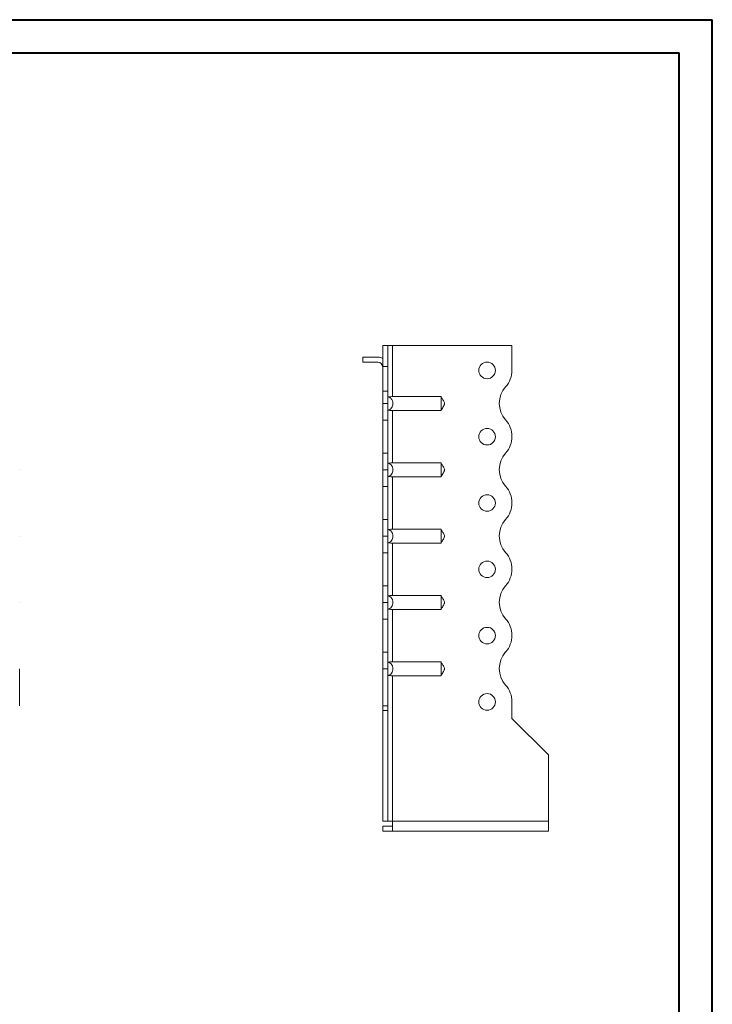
# Model space of a CAD drawing. Header units: millimetres. Extents: x 0 to 210, y 0 to 297.
# Tile 7 of 7: x 106 to 210, y 149 to 297. Entities that reach past the tile are written whole.
import ezdxf

# ---------------------------------------------------------------- set-up
doc = ezdxf.new("R2010")
doc.units = ezdxf.units.MM

msp = doc.modelspace()

# ---------------------------------------------------------------- linework, layer by layer
at = {"color": 7, "linetype": 'Continuous', "lineweight": 40}
for p, q in [((0.08, 297.21), (210.08, 297.21)), ((210.08, 0.21), (210.08, 297.21)), ((210.08, 292.21), (210.08, 297.21)), ((10.08, 292.21), (205.08, 292.21)), ((205.08, 5.21), (205.08, 292.21))]:
    msp.add_line(p, q, dxfattribs=at)
at = {"color": 7, "linetype": 'Continuous', "lineweight": 15}
for p, q in [((161.1, 248.07), (160.35, 248.07)), ((160.35, 248.07), (160.35, 244.93)), ((161.1, 248.07), (161.1, 244.93)), ((161.85, 248.07), (161.1, 248.07)), ((161.85, 240.38), (161.85, 248.07)), ((179.85, 248.07), (161.85, 248.07)), ((179.85, 244.35), (179.85, 248.07)), ((157.35, 246.32), (157.35, 245.57)), ((157.35, 246.32), (159.6, 246.32)), ((159.6, 245.57), (157.35, 245.57)), ((160.35, 244.93), (161.1, 244.93)), ((160.35, 241.19), (160.35, 244.93)), ((161.1, 244.93), (161.1, 241.19)), ((160.35, 239.32), (160.35, 241.19)), ((160.35, 241.19), (161.1, 241.19)), ((161.1, 241.19), (161.1, 239.32)), ((160.35, 239.32), (161.1, 239.32)), ((160.35, 236.82), (160.35, 239.32)), ((161.1, 239.32), (161.1, 236.82)), ((161.85, 240.38), (169.16, 240.38)), ((161.85, 238.26), (169.16, 238.26)), ((161.85, 230.38), (161.85, 238.26)), ((161.1, 236.82), (160.35, 236.82)), ((160.35, 231.82), (160.35, 236.82)), ((161.1, 231.82), (161.1, 236.82)), ((179.85, 234.35), (179.85, 234.35)), ((160.35, 231.82), (161.1, 231.82)), ((160.35, 229.32), (160.35, 231.82)), ((161.1, 231.82), (161.1, 229.32)), ((161.85, 230.38), (169.16, 230.38)), ((105.57, 229.32), (105.57, 229.32)), ((161.1, 229.32), (160.35, 229.32)), ((160.35, 226.82), (160.35, 229.32)), ((161.1, 229.32), (161.1, 226.82)), ((161.85, 228.26), (169.16, 228.26)), ((161.85, 220.38), (161.85, 228.26)), ((161.1, 226.82), (160.35, 226.82)), ((160.35, 221.82), (160.35, 226.82)), ((161.1, 221.82), (161.1, 226.82)), ((179.85, 224.35), (179.85, 224.35)), ((160.35, 221.82), (161.1, 221.82)), ((160.35, 219.32), (160.35, 221.82)), ((161.1, 221.82), (161.1, 219.32)), ((161.85, 220.38), (169.16, 220.38)), ((105.57, 219.32), (105.57, 219.32)), ((161.1, 219.32), (160.35, 219.32)), ((160.35, 216.82), (160.35, 219.32)), ((161.1, 219.32), (161.1, 216.82)), ((161.1, 216.82), (160.35, 216.82)), ((160.35, 211.82), (160.35, 216.82)), ((161.1, 211.82), (161.1, 216.82)), ((161.85, 218.26), (169.16, 218.26)), ((161.85, 210.38), (161.85, 218.26)), ((179.85, 214.35), (179.85, 214.35)), ((160.35, 211.82), (161.1, 211.82)), ((160.35, 209.32), (160.35, 211.82)), ((161.1, 211.82), (161.1, 209.32)), ((161.85, 210.38), (169.16, 210.38)), ((105.57, 209.32), (105.57, 209.32)), ((161.1, 209.32), (160.35, 209.32)), ((160.35, 206.82), (160.35, 209.32)), ((161.1, 209.32), (161.1, 206.82)), ((161.85, 208.26), (169.16, 208.26)), ((161.85, 200.38), (161.85, 208.26)), ((161.1, 206.82), (160.35, 206.82)), ((160.35, 201.82), (160.35, 206.82)), ((161.1, 201.82), (161.1, 206.82)), ((179.85, 204.35), (179.85, 204.35)), ((160.35, 201.82), (161.1, 201.82)), ((160.35, 199.32), (160.35, 201.82)), ((161.1, 201.82), (161.1, 199.32)), ((105.57, 199.32), (105.57, 193.74)), ((161.1, 199.32), (160.35, 199.32)), ((160.35, 199.32), (160.35, 193.74)), ((161.1, 199.32), (161.1, 193.74)), ((161.85, 200.38), (169.16, 200.38)), ((161.85, 198.26), (169.16, 198.26)), ((161.85, 176.32), (161.85, 198.26)), ((160.35, 193.74), (161.1, 193.74)), ((160.35, 193.03), (160.35, 193.74)), ((161.1, 193.74), (161.1, 193.03)), ((179.85, 191.82), (179.85, 194.35)), ((161.1, 193.03), (160.35, 193.03)), ((160.35, 176.32), (160.35, 193.03)), ((161.1, 176.32), (161.1, 193.03)), ((185.35, 186.32), (179.85, 191.82)), ((185.35, 176.32), (185.35, 186.32)), ((161.1, 176.32), (160.35, 176.32)), ((160.35, 175.57), (160.35, 174.82)), ((161.85, 175.57), (160.35, 175.57)), ((161.1, 176.32), (161.85, 176.32)), ((185.35, 176.32), (161.85, 176.32)), ((161.85, 176.32), (161.85, 174.82)), ((185.35, 176.32), (185.35, 174.82)), ((161.85, 174.82), (160.35, 174.82)), ((185.35, 174.82), (161.85, 174.82))]:
    msp.add_line(p, q, dxfattribs=at)
for centre in [(176.1, 244.32), (176.1, 234.32), (176.1, 224.32), (176.1, 214.32), (176.1, 204.32), (176.1, 194.32)]:
    msp.add_circle(centre, 1.25, dxfattribs=at)
for centre, radius, start, end in [((159.6, 244.82), 1.5, 60, 90), ((159.6, 244.82), 0.75, 0, 90), ((176.1, 244.35), 3.75, 318.1877, 0), ((181.69, 239.35), 3.75, 138.1877, 221.8123), ((176.1, 234.35), 3.75, 0, 41.8123), ((176.1, 234.35), 3.75, 318.1804, 0), ((181.69, 229.35), 3.75, 138.1804, 221.8123), ((176.1, 224.35), 3.75, 0, 41.8123), ((176.1, 224.35), 3.75, 318.1804, 0), ((181.69, 219.35), 3.75, 138.1804, 221.8123), ((176.1, 214.35), 3.75, 0, 41.8123), ((176.1, 214.35), 3.75, 318.1804, 0), ((181.69, 209.35), 3.75, 138.1804, 221.8196), ((176.1, 204.35), 3.75, 0, 41.8196), ((176.1, 204.35), 3.75, 318.1804, 0), ((181.69, 199.35), 3.75, 138.1804, 221.8196), ((176.1, 194.35), 3.75, 0, 41.8196)]:
    msp.add_arc(centre, radius, start, end, dxfattribs=at)
for points, knots in [([(161.1, 240.38), (161.16, 240.36), (161.21, 240.34), (161.32, 240.29), (161.37, 240.26), (161.47, 240.19), (161.52, 240.16), (161.6, 240.08), (161.64, 240.03), (161.71, 239.94), (161.74, 239.89), (161.8, 239.78), (161.82, 239.73), (161.86, 239.61), (161.87, 239.56), (161.89, 239.44), (161.9, 239.38), (161.9, 239.2), (161.88, 239.08), (161.8, 238.86), (161.75, 238.75), (161.61, 238.56), (161.52, 238.48), (161.37, 238.38), (161.32, 238.35), (161.21, 238.3), (161.16, 238.28), (161.1, 238.26)], [0, 0, 0, 0, 0.0625, 0.0625, 0.125, 0.125, 0.1875, 0.1875, 0.25, 0.25, 0.3125, 0.3125, 0.375, 0.375, 0.4375, 0.4375, 0.5, 0.5, 0.625, 0.625, 0.75, 0.75, 0.875, 0.875, 0.9375, 0.9375, 1, 1, 1, 1]), ([(161.32, 240.29), (161.35, 240.31), (161.39, 240.32), (161.47, 240.35), (161.51, 240.35), (161.65, 240.37), (161.75, 240.38), (161.85, 240.38)], [0, 0, 0, 0, 0.25, 0.25, 0.5, 0.5, 1, 1, 1, 1]), ([(169.16, 238.26), (169.16, 238.28), (169.16, 238.3), (169.16, 238.35), (169.16, 238.38), (169.16, 238.45), (169.16, 238.48), (169.16, 238.57), (169.16, 238.61), (169.16, 238.71), (169.16, 238.76), (169.16, 238.86), (169.16, 238.92), (169.16, 239.03), (169.16, 239.09), (169.16, 239.2), (169.16, 239.26), (169.16, 239.38), (169.16, 239.44), (169.16, 239.56), (169.16, 239.61), (169.16, 239.78), (169.16, 239.89), (169.16, 240.08), (169.16, 240.16), (169.16, 240.26), (169.16, 240.29), (169.16, 240.34), (169.16, 240.36), (169.16, 240.38)], [0, 0, 0, 0, 0.0625, 0.0625, 0.125, 0.125, 0.1875, 0.1875, 0.25, 0.25, 0.3125, 0.3125, 0.375, 0.375, 0.4375, 0.4375, 0.5, 0.5, 0.5625, 0.5625, 0.625, 0.625, 0.75, 0.75, 0.875, 0.875, 0.9375, 0.9375, 1, 1, 1, 1]), ([(169.16, 238.32), (169.18, 238.36), (169.21, 238.41), (169.3, 238.55), (169.44, 238.76), (169.57, 238.97), (169.65, 239.16), (169.67, 239.3), (169.65, 239.52), (169.53, 239.75), (169.37, 239.98), (169.24, 240.14), (169.19, 240.26), (169.16, 240.32)], [0, 0, 0, 0, 0.088139, 0.117702, 0.24517, 0.377665, 0.439117, 0.49621, 0.551739, 0.710391, 0.810031, 0.893587, 1, 1, 1, 1]), ([(161.85, 238.26), (161.8, 238.26), (161.75, 238.26), (161.65, 238.27), (161.6, 238.27), (161.51, 238.29), (161.47, 238.3), (161.39, 238.32), (161.35, 238.33), (161.32, 238.35)], [0, 0, 0, 0, 0.25, 0.25, 0.5, 0.5, 0.75, 0.75, 1, 1, 1, 1]), ([(161.1, 230.38), (161.16, 230.36), (161.21, 230.34), (161.32, 230.29), (161.37, 230.26), (161.47, 230.19), (161.52, 230.16), (161.6, 230.08), (161.64, 230.03), (161.71, 229.94), (161.74, 229.89), (161.8, 229.78), (161.82, 229.73), (161.86, 229.61), (161.87, 229.56), (161.89, 229.44), (161.9, 229.38), (161.9, 229.2), (161.88, 229.08), (161.8, 228.86), (161.75, 228.75), (161.61, 228.56), (161.52, 228.48), (161.37, 228.38), (161.32, 228.35), (161.21, 228.3), (161.16, 228.28), (161.1, 228.26)], [0, 0, 0, 0, 0.0625, 0.0625, 0.125, 0.125, 0.1875, 0.1875, 0.25, 0.25, 0.3125, 0.3125, 0.375, 0.375, 0.4375, 0.4375, 0.5, 0.5, 0.625, 0.625, 0.75, 0.75, 0.875, 0.875, 0.9375, 0.9375, 1, 1, 1, 1]), ([(161.32, 230.29), (161.35, 230.31), (161.39, 230.32), (161.47, 230.35), (161.51, 230.35), (161.65, 230.37), (161.75, 230.38), (161.85, 230.38)], [0, 0, 0, 0, 0.25, 0.25, 0.5, 0.5, 1, 1, 1, 1]), ([(169.16, 228.26), (169.16, 228.28), (169.16, 228.3), (169.16, 228.35), (169.16, 228.38), (169.16, 228.45), (169.16, 228.48), (169.16, 228.57), (169.16, 228.61), (169.16, 228.71), (169.16, 228.76), (169.16, 228.86), (169.16, 228.92), (169.16, 229.03), (169.16, 229.09), (169.16, 229.2), (169.16, 229.26), (169.16, 229.38), (169.16, 229.44), (169.16, 229.56), (169.16, 229.61), (169.16, 229.78), (169.16, 229.89), (169.16, 230.08), (169.16, 230.16), (169.16, 230.26), (169.16, 230.29), (169.16, 230.34), (169.16, 230.36), (169.16, 230.38)], [0, 0, 0, 0, 0.0625, 0.0625, 0.125, 0.125, 0.1875, 0.1875, 0.25, 0.25, 0.3125, 0.3125, 0.375, 0.375, 0.4375, 0.4375, 0.5, 0.5, 0.5625, 0.5625, 0.625, 0.625, 0.75, 0.75, 0.875, 0.875, 0.9375, 0.9375, 1, 1, 1, 1]), ([(169.16, 228.32), (169.18, 228.36), (169.21, 228.41), (169.3, 228.55), (169.44, 228.76), (169.57, 228.97), (169.65, 229.16), (169.67, 229.3), (169.65, 229.52), (169.53, 229.75), (169.37, 229.98), (169.24, 230.14), (169.19, 230.26), (169.16, 230.32)], [0, 0, 0, 0, 0.08814, 0.117703, 0.245171, 0.377665, 0.439117, 0.496208, 0.551738, 0.710391, 0.810032, 0.893587, 1, 1, 1, 1]), ([(161.85, 228.26), (161.8, 228.26), (161.75, 228.26), (161.65, 228.27), (161.6, 228.27), (161.51, 228.29), (161.47, 228.3), (161.39, 228.32), (161.35, 228.33), (161.32, 228.35)], [0, 0, 0, 0, 0.25, 0.25, 0.5, 0.5, 0.75, 0.75, 1, 1, 1, 1]), ([(161.1, 220.38), (161.16, 220.36), (161.21, 220.34), (161.32, 220.29), (161.37, 220.26), (161.47, 220.19), (161.52, 220.16), (161.6, 220.08), (161.64, 220.03), (161.71, 219.94), (161.74, 219.89), (161.8, 219.78), (161.82, 219.73), (161.86, 219.61), (161.87, 219.56), (161.89, 219.44), (161.9, 219.38), (161.9, 219.2), (161.88, 219.08), (161.8, 218.86), (161.75, 218.75), (161.61, 218.56), (161.52, 218.48), (161.37, 218.38), (161.32, 218.35), (161.21, 218.3), (161.16, 218.28), (161.1, 218.26)], [0, 0, 0, 0, 0.0625, 0.0625, 0.125, 0.125, 0.1875, 0.1875, 0.25, 0.25, 0.3125, 0.3125, 0.375, 0.375, 0.4375, 0.4375, 0.5, 0.5, 0.625, 0.625, 0.75, 0.75, 0.875, 0.875, 0.9375, 0.9375, 1, 1, 1, 1]), ([(161.32, 220.29), (161.35, 220.31), (161.39, 220.32), (161.47, 220.35), (161.51, 220.35), (161.65, 220.37), (161.75, 220.38), (161.85, 220.38)], [0, 0, 0, 0, 0.25, 0.25, 0.5, 0.5, 1, 1, 1, 1]), ([(169.16, 218.26), (169.16, 218.28), (169.16, 218.3), (169.16, 218.35), (169.16, 218.38), (169.16, 218.45), (169.16, 218.48), (169.16, 218.57), (169.16, 218.61), (169.16, 218.71), (169.16, 218.76), (169.16, 218.86), (169.16, 218.92), (169.16, 219.03), (169.16, 219.09), (169.16, 219.2), (169.16, 219.26), (169.16, 219.38), (169.16, 219.44), (169.16, 219.56), (169.16, 219.61), (169.16, 219.78), (169.16, 219.89), (169.16, 220.08), (169.16, 220.16), (169.16, 220.26), (169.16, 220.29), (169.16, 220.34), (169.16, 220.36), (169.16, 220.38)], [0, 0, 0, 0, 0.0625, 0.0625, 0.125, 0.125, 0.1875, 0.1875, 0.25, 0.25, 0.3125, 0.3125, 0.375, 0.375, 0.4375, 0.4375, 0.5, 0.5, 0.5625, 0.5625, 0.625, 0.625, 0.75, 0.75, 0.875, 0.875, 0.9375, 0.9375, 1, 1, 1, 1]), ([(169.16, 218.32), (169.18, 218.36), (169.21, 218.41), (169.3, 218.55), (169.44, 218.76), (169.57, 218.97), (169.65, 219.16), (169.67, 219.3), (169.65, 219.52), (169.53, 219.75), (169.37, 219.98), (169.24, 220.14), (169.19, 220.26), (169.16, 220.32)], [0, 0, 0, 0, 0.088139, 0.117704, 0.24517, 0.377665, 0.439117, 0.496208, 0.551739, 0.710391, 0.810032, 0.893587, 1, 1, 1, 1]), ([(161.85, 218.26), (161.8, 218.26), (161.75, 218.26), (161.65, 218.27), (161.6, 218.27), (161.51, 218.29), (161.47, 218.3), (161.39, 218.32), (161.35, 218.33), (161.32, 218.35)], [0, 0, 0, 0, 0.25, 0.25, 0.5, 0.5, 0.75, 0.75, 1, 1, 1, 1]), ([(161.1, 210.38), (161.16, 210.36), (161.21, 210.34), (161.32, 210.29), (161.37, 210.26), (161.47, 210.19), (161.52, 210.16), (161.6, 210.08), (161.64, 210.03), (161.71, 209.94), (161.74, 209.89), (161.8, 209.78), (161.82, 209.73), (161.86, 209.61), (161.87, 209.56), (161.89, 209.44), (161.9, 209.38), (161.9, 209.2), (161.88, 209.08), (161.8, 208.86), (161.75, 208.75), (161.61, 208.56), (161.52, 208.48), (161.37, 208.38), (161.32, 208.35), (161.21, 208.3), (161.16, 208.28), (161.1, 208.26)], [0, 0, 0, 0, 0.0625, 0.0625, 0.125, 0.125, 0.1875, 0.1875, 0.25, 0.25, 0.3125, 0.3125, 0.375, 0.375, 0.4375, 0.4375, 0.5, 0.5, 0.625, 0.625, 0.75, 0.75, 0.875, 0.875, 0.9375, 0.9375, 1, 1, 1, 1]), ([(161.32, 210.29), (161.35, 210.31), (161.39, 210.32), (161.47, 210.35), (161.51, 210.35), (161.65, 210.37), (161.75, 210.38), (161.85, 210.38)], [0, 0, 0, 0, 0.25, 0.25, 0.5, 0.5, 1, 1, 1, 1]), ([(169.16, 208.26), (169.16, 208.28), (169.16, 208.3), (169.16, 208.35), (169.16, 208.38), (169.16, 208.45), (169.16, 208.48), (169.16, 208.57), (169.16, 208.61), (169.16, 208.71), (169.16, 208.76), (169.16, 208.86), (169.16, 208.92), (169.16, 209.03), (169.16, 209.09), (169.16, 209.2), (169.16, 209.26), (169.16, 209.38), (169.16, 209.44), (169.16, 209.56), (169.16, 209.61), (169.16, 209.78), (169.16, 209.89), (169.16, 210.08), (169.16, 210.16), (169.16, 210.26), (169.16, 210.29), (169.16, 210.34), (169.16, 210.36), (169.16, 210.38)], [0, 0, 0, 0, 0.0625, 0.0625, 0.125, 0.125, 0.1875, 0.1875, 0.25, 0.25, 0.3125, 0.3125, 0.375, 0.375, 0.4375, 0.4375, 0.5, 0.5, 0.5625, 0.5625, 0.625, 0.625, 0.75, 0.75, 0.875, 0.875, 0.9375, 0.9375, 1, 1, 1, 1]), ([(169.16, 208.32), (169.18, 208.36), (169.21, 208.41), (169.3, 208.55), (169.44, 208.76), (169.57, 208.97), (169.65, 209.16), (169.67, 209.3), (169.65, 209.52), (169.53, 209.75), (169.37, 209.98), (169.24, 210.14), (169.19, 210.26), (169.16, 210.32)], [0, 0, 0, 0, 0.088139, 0.117704, 0.24517, 0.377665, 0.439117, 0.496208, 0.551739, 0.710391, 0.810032, 0.893587, 1, 1, 1, 1]), ([(161.85, 208.26), (161.8, 208.26), (161.75, 208.26), (161.65, 208.27), (161.6, 208.27), (161.51, 208.29), (161.47, 208.3), (161.39, 208.32), (161.35, 208.33), (161.32, 208.35)], [0, 0, 0, 0, 0.25, 0.25, 0.5, 0.5, 0.75, 0.75, 1, 1, 1, 1]), ([(161.1, 200.38), (161.16, 200.36), (161.21, 200.34), (161.32, 200.29), (161.37, 200.26), (161.47, 200.19), (161.52, 200.16), (161.6, 200.08), (161.64, 200.03), (161.71, 199.94), (161.74, 199.89), (161.8, 199.78), (161.82, 199.73), (161.86, 199.61), (161.87, 199.56), (161.89, 199.44), (161.9, 199.38), (161.9, 199.2), (161.88, 199.08), (161.8, 198.86), (161.75, 198.75), (161.61, 198.56), (161.52, 198.48), (161.37, 198.38), (161.32, 198.35), (161.21, 198.3), (161.16, 198.28), (161.1, 198.26)], [0, 0, 0, 0, 0.0625, 0.0625, 0.125, 0.125, 0.1875, 0.1875, 0.25, 0.25, 0.3125, 0.3125, 0.375, 0.375, 0.4375, 0.4375, 0.5, 0.5, 0.625, 0.625, 0.75, 0.75, 0.875, 0.875, 0.9375, 0.9375, 1, 1, 1, 1]), ([(161.32, 200.29), (161.35, 200.31), (161.39, 200.32), (161.47, 200.35), (161.51, 200.35), (161.65, 200.37), (161.75, 200.38), (161.85, 200.38)], [0, 0, 0, 0, 0.25, 0.25, 0.5, 0.5, 1, 1, 1, 1]), ([(169.16, 198.26), (169.16, 198.28), (169.16, 198.3), (169.16, 198.35), (169.16, 198.38), (169.16, 198.45), (169.16, 198.48), (169.16, 198.57), (169.16, 198.61), (169.16, 198.71), (169.16, 198.76), (169.16, 198.86), (169.16, 198.92), (169.16, 199.03), (169.16, 199.09), (169.16, 199.2), (169.16, 199.26), (169.16, 199.38), (169.16, 199.44), (169.16, 199.56), (169.16, 199.61), (169.16, 199.78), (169.16, 199.89), (169.16, 200.08), (169.16, 200.16), (169.16, 200.26), (169.16, 200.29), (169.16, 200.34), (169.16, 200.36), (169.16, 200.38)], [0, 0, 0, 0, 0.0625, 0.0625, 0.125, 0.125, 0.1875, 0.1875, 0.25, 0.25, 0.3125, 0.3125, 0.375, 0.375, 0.4375, 0.4375, 0.5, 0.5, 0.5625, 0.5625, 0.625, 0.625, 0.75, 0.75, 0.875, 0.875, 0.9375, 0.9375, 1, 1, 1, 1]), ([(169.16, 198.32), (169.18, 198.36), (169.21, 198.41), (169.3, 198.55), (169.44, 198.76), (169.57, 198.97), (169.65, 199.16), (169.67, 199.3), (169.65, 199.52), (169.53, 199.75), (169.37, 199.98), (169.24, 200.14), (169.19, 200.26), (169.16, 200.32)], [0, 0, 0, 0, 0.088139, 0.117704, 0.24517, 0.377665, 0.439117, 0.496208, 0.551738, 0.710391, 0.810032, 0.893587, 1, 1, 1, 1]), ([(161.85, 198.26), (161.8, 198.26), (161.75, 198.26), (161.65, 198.27), (161.6, 198.27), (161.51, 198.29), (161.47, 198.3), (161.39, 198.32), (161.35, 198.33), (161.32, 198.35)], [0, 0, 0, 0, 0.25, 0.25, 0.5, 0.5, 0.75, 0.75, 1, 1, 1, 1])]:
    msp.add_open_spline(points, degree=3, knots=knots, dxfattribs=at)

doc.saveas('drawing.dxf')
